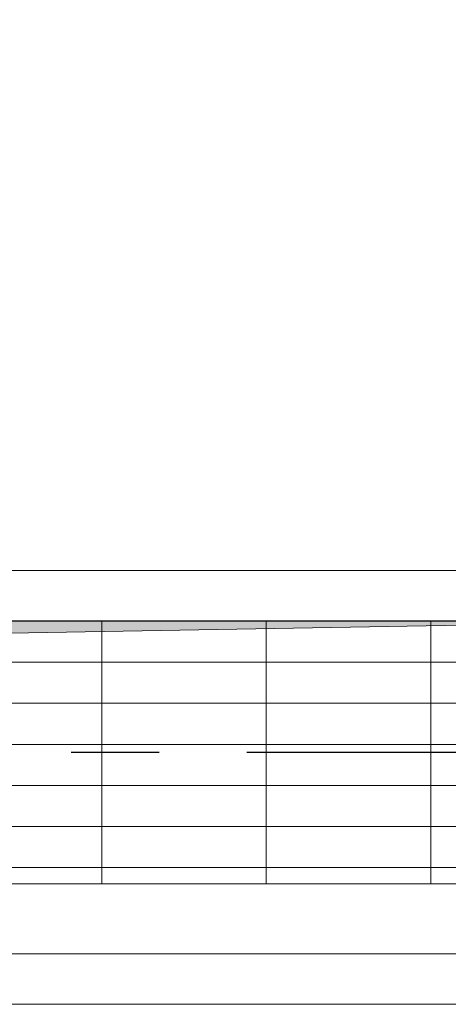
# Model space of a CAD drawing. Extents: x -287416 to 4934791, y -504132 to 1826789.
# Tile 164 of 256: x 520876 to 522830, y 162689 to 167182. Entities that reach past the tile are written whole.
import ezdxf

# ---------------------------------------------------------------- set-up
doc = ezdxf.new("R2010")
doc.units = 0
doc.header["$LTSCALE"] = 800
doc.header["$MEASUREMENT"] = 0
doc.linetypes.add('CENTER', pattern=[2, 1.25, -0.25, 0.25, -0.25])
doc.linetypes.add('CENTER2', pattern=[1.125, 0.75, -0.125, 0.125, -0.125])
for name, color, linetype, lineweight in [('A-REMOVABLE GRATING', 252, 'CONTINUOUS', 9), ('CONCRETE', 4, 'CONTINUOUS', 15), ('PIPE OPENING HATCH', 7, 'CONTINUOUS', 13), ('T', 3, 'CONTINUOUS', 15)]:
    doc.layers.add(name, color=color, linetype=linetype, lineweight=lineweight)
doc.layers.add('GRID', color=8, linetype='CENTER')
doc.styles.add('S3', font='ROMANS1.SHX', dxfattribs={"width": 0.8})

msp = doc.modelspace()

# ---------------------------------------------------------------- hatches: boundary and pattern name
at = {"layer": 'A-REMOVABLE GRATING'}
h = msp.add_hatch(dxfattribs=at)
h.set_pattern_fill('GRATE', color=256, scale=6000, style=0)
h.paths.add_polyline_path([(523595.3, 163239.2), (523595.3, 163567.2), (523920.3, 163567.2), (523920.3, 164439.2), (514746.3, 164439.2), (514746.3, 163567.2), (515071.3, 163567.2), (515071.3, 163239.2)])
at = {"layer": 'PIPE OPENING HATCH'}
h = msp.add_hatch(color=5, dxfattribs=at)
h.dxf.hatch_style = 1
h.paths.add_polyline_path([(524023.3, 164439.2), (514643.3, 164439.2), (514643.3, 163239.2), (514787.7, 164276.4)])

# ---------------------------------------------------------------- linework, layer by layer
at = {"layer": 'CONCRETE'}
for p, q in [((531363.3, 164669.2), (474643.3, 164669.2)), ((524023.3, 164439.2), (514643.3, 164439.2))]:
    msp.add_line(p, q, dxfattribs=at)
at = {"layer": 'CONCRETE', "flags": 128}
for points in [[(555933.3, 187851.8), (555933.3, 162689.2), (461733.3, 162689.2), (461733.3, 189989.2), (462218.3, 189989.2)], [(555703.3, 187749.2), (555703.3, 162919.2), (461963.3, 162919.2), (461963.3, 189759.2), (462218.3, 189759.2)]]:
    msp.add_lwpolyline(points, dxfattribs=at)
at = {"layer": 'GRID', "linetype": 'CENTER2', "ltscale": 4}
msp.add_line((457111.3, 163839.2), (530525.1, 163839.2), dxfattribs=at)
at = {"layer": 'PIPE OPENING HATCH', "color": 1}
msp.add_lwpolyline([(514643.3, 164439.2), (524023.3, 164439.2), (524023.3, 163239.2), (514643.3, 163239.2)], close=True, dxfattribs=at)
msp.add_lwpolyline([(524023.3, 164439.2), (514787.7, 164276.4), (514643.3, 163239.2)], dxfattribs=at)

# ---------------------------------------------------------------- texts
at = {"layer": 'T', "insert": (494565.1, 165513.1), "char_height": 350, "width": 7987.484, "attachment_point": 1, "style": 'S3'}
msp.add_mtext('\\pi1027.1;OPENING FOR LPBP VALVES', dxfattribs=at)

doc.saveas('drawing.dxf')
